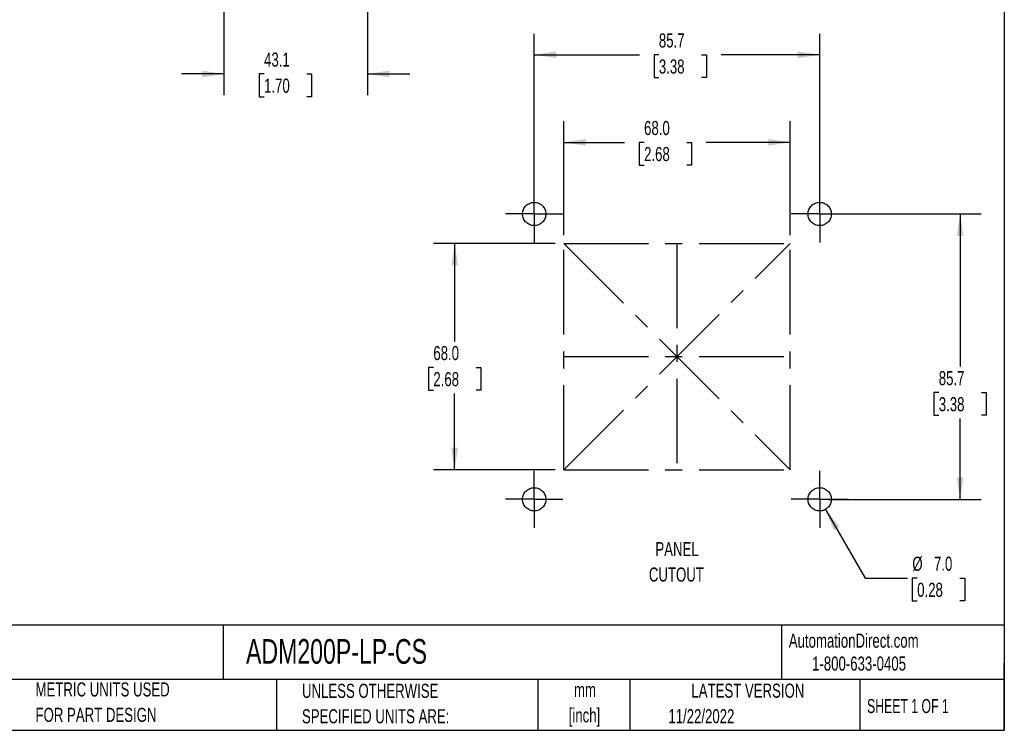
# Model space of a CAD drawing. Header units: millimetres. Extents: x 6 to 273, y 6 to 210.
# Tile 2 of 3: x 125 to 273, y 6 to 113. Entities that reach past the tile are written whole.
import ezdxf

# ---------------------------------------------------------------- set-up
doc = ezdxf.new("R2010")
doc.units = ezdxf.units.MM
doc.linetypes.add('CENTERX2', pattern=[20.32, 12.7, -2.54, 2.54, -2.54])
doc.layers.add('CENTER', color=40, linetype='CENTERX2')
doc.layers.add('DIMENSIONS', color=140, linetype='Continuous', lineweight=25)
doc.layers.add('TEXT', color=140, linetype='Continuous', lineweight=25)
doc.styles.add('SLDTEXTSTYLE0', font='TXT', dxfattribs={"width": 0.7})
doc.styles.add('SLDTEXTSTYLE1', font='TXT', dxfattribs={"width": 0.65})
doc.dimstyles.new('SLDDIMSTYLE0', dxfattribs={"dimtxt": 2.158008, "dimasz": 3.302, "dimexe": 0, "dimexo": 0.0625, "dimgap": 0.539502, "dimtad": 0, "dimtih": 1, "dimtoh": 1, "dimlfac": 2, "dimrnd": 1e-09, "dimzin": 4, "dimdsep": 46, "dimtxsty": 'SLDTEXTSTYLE0', "dimsah": 1, "dimcen": 0.09, "dimadec": 0, "dimazin": 1, "dimtfac": 1, "dimtofl": 0, "dimtmove": 0, "dimatfit": 3, "dimfxl": 0, "dimfrac": 2, "dimtolj": 1, "dimtzin": 12, "dimarcsym": 0})
doc.dimstyles.new('SLDDIMSTYLE1', dxfattribs={"dimtxt": 2.158008, "dimasz": 3.302, "dimexe": 0, "dimexo": 0.0625, "dimgap": 0.539502, "dimtad": 0, "dimtih": 1, "dimtoh": 1, "dimlfac": 2, "dimrnd": 1e-09, "dimzin": 12, "dimdsep": 46, "dimtxsty": 'SLDTEXTSTYLE0', "dimsah": 1, "dimcen": 0.09, "dimadec": 0, "dimazin": 3, "dimtfac": 1, "dimtofl": 0, "dimtmove": 0, "dimatfit": 3, "dimfxl": 0, "dimfrac": 2, "dimtolj": 1, "dimtzin": 12, "dimarcsym": 0})
doc.dimstyles.new('SLDDIMSTYLE2', dxfattribs={"dimtxt": 2.158008, "dimasz": 3.302, "dimexe": 0, "dimexo": 0.0625, "dimgap": 0.539502, "dimtad": 0, "dimtih": 1, "dimtoh": 1, "dimlfac": 2, "dimrnd": 1e-09, "dimzin": 4, "dimdsep": 46, "dimtxsty": 'SLDTEXTSTYLE0', "dimsah": 1, "dimcen": 0, "dimadec": 0, "dimazin": 1, "dimtfac": 1, "dimtofl": 0, "dimtmove": 0, "dimatfit": 3, "dimfxl": 0, "dimfrac": 2, "dimtolj": 1, "dimtzin": 12, "dimarcsym": 0})
doc.dimstyles.new('SLDDIMSTYLE4', dxfattribs={"dimtxt": 2.158008, "dimasz": 3.302, "dimexe": 0, "dimexo": 0.0625, "dimgap": 0.539502, "dimtad": 0, "dimtih": 1, "dimtoh": 1, "dimlfac": 2, "dimrnd": 1e-09, "dimzin": 12, "dimdsep": 46, "dimtxsty": 'SLDTEXTSTYLE0', "dimsah": 1, "dimcen": 0.09, "dimadec": 0, "dimazin": 3, "dimtfac": 1, "dimtmove": 0, "dimatfit": 0, "dimfxl": 0, "dimfrac": 2, "dimtolj": 1, "dimtzin": 12, "dimarcsym": 0})

# ---------------------------------------------------------------- blocks, each defined once
blk = doc.blocks.new('_D')
at = {"layer": 'DIMENSIONS'}
for p, q in [((205.64, 79.47), (187.36, 79.47)), ((190.53, 79.47), (190.53, 64.77)), ((187.33, 60.86), (186.6, 60.86)), ((186.6, 60.86), (186.6, 57.43)), ((193.74, 60.86), (194.46, 60.86)), ((194.46, 60.86), (194.46, 57.43)), ((186.6, 57.43), (187.33, 57.43)), ((190.53, 45.47), (190.53, 56.94)), ((194.46, 57.43), (193.74, 57.43)), ((205.64, 45.47), (187.36, 45.47))]:
    blk.add_line(p, q, dxfattribs=at)
for points in [[(190.53, 79.47), (190.03, 76.17), (191.04, 76.17)], [(190.53, 45.47), (191.04, 48.78), (190.03, 48.78)]]:
    blk.add_solid(points, dxfattribs=at)
at = {"layer": 'DIMENSIONS', "char_height": 2.117, "attachment_point": 1, "style": 'SLDTEXTSTYLE0'}
for s, insert in [('68.0', (187.33, 64.07)), ('2.68', (187.33, 60.15))]:
    blk.add_mtext(s, dxfattribs=dict(at, insert=insert))
blk = doc.blocks.new('_D_1')
at = {"layer": 'DIMENSIONS'}
for p, q in [((206.91, 80.74), (206.91, 97.84)), ((240.91, 80.74), (240.91, 97.84)), ((206.91, 94.66), (216.04, 94.66)), ((218.97, 94.66), (218.24, 94.66)), ((218.24, 94.66), (218.24, 91.23)), ((225.38, 94.66), (226.1, 94.66)), ((226.1, 94.66), (226.1, 91.23)), ((240.91, 94.66), (228.3, 94.66)), ((218.24, 91.23), (218.97, 91.23)), ((226.1, 91.23), (225.38, 91.23))]:
    blk.add_line(p, q, dxfattribs=at)
for points in [[(206.91, 94.66), (210.21, 94.15), (210.21, 95.17)], [(240.91, 94.66), (237.61, 95.17), (237.61, 94.15)]]:
    blk.add_solid(points, dxfattribs=at)
at = {"layer": 'DIMENSIONS', "char_height": 2.117, "attachment_point": 1, "style": 'SLDTEXTSTYLE0'}
for s, insert in [('68.0', (218.97, 97.87)), ('2.68', (218.97, 93.96))]:
    blk.add_mtext(s, dxfattribs=dict(at, insert=insert))
blk = doc.blocks.new('_D_2')
at = {"layer": 'DIMENSIONS'}
for p, q in [((202.48, 85.18), (202.48, 110.98)), ((245.34, 85.18), (245.34, 110.98)), ((202.48, 107.81), (218.27, 107.81)), ((221.19, 107.81), (220.47, 107.81)), ((220.47, 107.81), (220.47, 104.38)), ((227.61, 107.81), (228.33, 107.81)), ((228.33, 107.81), (228.33, 104.38)), ((245.34, 107.81), (230.53, 107.81)), ((220.47, 104.38), (221.19, 104.38)), ((228.33, 104.38), (227.61, 104.38))]:
    blk.add_line(p, q, dxfattribs=at)
for points in [[(202.48, 107.81), (205.78, 107.3), (205.78, 108.32)], [(245.34, 107.81), (242.04, 108.32), (242.04, 107.3)]]:
    blk.add_solid(points, dxfattribs=at)
at = {"layer": 'DIMENSIONS', "char_height": 2.117, "attachment_point": 1, "style": 'SLDTEXTSTYLE0'}
for s, insert in [('85.7', (221.19, 111.02)), ('3.38', (221.19, 107.11))]:
    blk.add_mtext(s, dxfattribs=dict(at, insert=insert))
blk = doc.blocks.new('_D_3')
at = {"layer": 'DIMENSIONS'}
for p, q in [((246.61, 83.91), (269.59, 83.91)), ((266.42, 83.91), (266.42, 61.01)), ((263.21, 57.09), (262.49, 57.09)), ((262.49, 57.09), (262.49, 53.66)), ((269.62, 57.09), (270.35, 57.09)), ((270.35, 57.09), (270.35, 53.66)), ((262.49, 53.66), (263.21, 53.66)), ((270.35, 53.66), (269.62, 53.66)), ((266.42, 41.04), (266.42, 53.18)), ((246.61, 41.04), (269.59, 41.04))]:
    blk.add_line(p, q, dxfattribs=at)
for points in [[(266.42, 83.91), (265.91, 80.6), (266.92, 80.6)], [(266.42, 41.04), (266.92, 44.35), (265.91, 44.35)]]:
    blk.add_solid(points, dxfattribs=at)
at = {"layer": 'DIMENSIONS', "char_height": 2.117, "attachment_point": 1, "style": 'SLDTEXTSTYLE0'}
for s, insert in [('85.7', (263.21, 60.3)), ('3.38', (263.21, 56.39))]:
    blk.add_mtext(s, dxfattribs=dict(at, insert=insert))
blk = doc.blocks.new('_D_4')
at = {"layer": 'DIMENSIONS'}
for p, q in [((246.21, 39.53), (252.17, 29.22)), ((252.17, 29.22), (258.52, 29.22)), ((259.97, 29.22), (259.24, 29.22)), ((259.24, 29.22), (259.24, 25.79)), ((266.38, 29.22), (267.1, 29.22)), ((267.1, 29.22), (267.1, 25.79)), ((259.24, 25.79), (259.97, 25.79)), ((267.1, 25.79), (266.38, 25.79))]:
    blk.add_line(p, q, dxfattribs=at)
blk.add_solid([(246.21, 39.53), (247.43, 36.41), (248.31, 36.92)], dxfattribs=at)
at = {"layer": 'DIMENSIONS', "char_height": 2.117, "attachment_point": 1, "style": 'SLDTEXTSTYLE0'}
for s, insert in [('%%c', (259.24, 32.43)), ('7.0', (262.49, 32.43)), ('0.28', (259.97, 28.51))]:
    blk.add_mtext(s, dxfattribs=dict(at, insert=insert))
blk = doc.blocks.new('SW_NOTE_0')
at = {"layer": 'TEXT', "color": 0, "char_height": 2.117, "attachment_point": 2, "style": 'SLDTEXTSTYLE0'}
for s, insert in [('PANEL', (4.4, 2.73)), ('CUTOUT', (4.3, -1.09))]:
    blk.add_mtext(s, dxfattribs=dict(at, insert=insert))
blk = doc.blocks.new('SW_NOTE_0_2')
at = {"layer": 'TEXT', "color": 0, "char_height": 2.117, "attachment_point": 2, "style": 'SLDTEXTSTYLE0'}
for s, insert in [('mm', (2.84, 2.73)), ('[inch]', (2.76, -1.09))]:
    blk.add_mtext(s, dxfattribs=dict(at, insert=insert))
blk = doc.blocks.new('SW_NOTE_0_3')
at = {"layer": 'TEXT', "color": 0, "char_height": 2.1167, "attachment_point": 1, "style": 'SLDTEXTSTYLE0'}
for s, insert in [('UNLESS OTHERWISE', (0, 2.73)), ('SPECIFIED UNITS ARE:', (0, -1.09))]:
    blk.add_mtext(s, dxfattribs=dict(at, insert=insert))
blk = doc.blocks.new('SW_NOTE_0_7')
at = {"layer": 'TEXT', "color": 0, "char_height": 2.1167, "attachment_point": 1, "style": 'SLDTEXTSTYLE0'}
for s, insert in [('METRIC UNITS USED', (0, 2.73)), ('FOR PART DESIGN', (0, -1.09))]:
    blk.add_mtext(s, dxfattribs=dict(at, insert=insert))
blk = doc.blocks.new('SW_CENTERMARKSYMBOL_0')
at = {"layer": 'CENTER', "color": 0}
for p, q in [((0, 2.54), (0, 4.29)), ((0, 0), (0, 2.54)), ((-2.54, 0), (-4.29, 0)), ((0, 0), (-2.54, 0)), ((0, 0), (0, -2.54)), ((0, 0), (2.54, 0)), ((2.54, 0), (4.29, 0)), ((0, -2.54), (0, -4.29))]:
    blk.add_line(p, q, dxfattribs=at)
blk = doc.blocks.new('SW_CENTERMARKSYMBOL_1')
at = {"layer": 'CENTER', "color": 0}
for p, q in [((0, 2.54), (0, 4.29)), ((0, 0), (0, 2.54)), ((-2.54, 0), (-4.29, 0)), ((0, 0), (-2.54, 0)), ((0, 0), (0, -2.54)), ((0, 0), (2.54, 0)), ((2.54, 0), (4.29, 0)), ((0, -2.54), (0, -4.29))]:
    blk.add_line(p, q, dxfattribs=at)
blk = doc.blocks.new('SW_CENTERMARKSYMBOL_2')
at = {"layer": 'CENTER', "color": 0}
for p, q in [((0, 2.54), (0, 4.29)), ((0, 0), (0, 2.54)), ((-2.54, 0), (-4.29, 0)), ((0, 0), (-2.54, 0)), ((0, 0), (0, -2.54)), ((0, 0), (2.54, 0)), ((2.54, 0), (4.29, 0)), ((0, -2.54), (0, -4.29))]:
    blk.add_line(p, q, dxfattribs=at)
blk = doc.blocks.new('SW_CENTERMARKSYMBOL_3')
at = {"layer": 'CENTER', "color": 0}
for p, q in [((0, 2.54), (0, 4.29)), ((0, 0), (0, 2.54)), ((-2.54, 0), (-4.29, 0)), ((0, 0), (-2.54, 0)), ((0, 0), (0, -2.54)), ((0, 0), (2.54, 0)), ((2.54, 0), (4.29, 0)), ((0, -2.54), (0, -4.29))]:
    blk.add_line(p, q, dxfattribs=at)
blk = doc.blocks.new('_D_11')
at = {"layer": 'DIMENSIONS'}
for p, q in [((177.44, 128.08), (177.44, 101.75)), ((155.89, 116.42), (155.89, 101.75)), ((155.89, 104.93), (149.54, 104.93)), ((161.92, 104.93), (161.2, 104.93)), ((161.2, 104.93), (161.2, 101.5)), ((168.34, 104.93), (169.06, 104.93)), ((169.06, 104.93), (169.06, 101.5)), ((177.44, 104.93), (183.79, 104.93)), ((161.2, 101.5), (161.92, 101.5)), ((169.06, 101.5), (168.34, 101.5))]:
    blk.add_line(p, q, dxfattribs=at)
for points in [[(155.89, 104.93), (152.59, 105.44), (152.59, 104.42)], [(177.44, 104.93), (180.74, 104.42), (180.74, 105.44)]]:
    blk.add_solid(points, dxfattribs=at)
at = {"layer": 'DIMENSIONS', "char_height": 2.117, "attachment_point": 1, "style": 'SLDTEXTSTYLE0'}
for s, insert in [('43.1', (161.92, 108.14)), ('1.70', (161.92, 104.23))]:
    blk.add_mtext(s, dxfattribs=dict(at, insert=insert))

msp = doc.modelspace()

# ---------------------------------------------------------------- linework, layer by layer
at = {"layer": 'CENTER', "linetype": 'CENTERX2'}
for p, q in [((206.9079, 45.4746), (206.9079, 79.4746)), ((206.9079, 79.4746), (240.9079, 79.4746)), ((240.9079, 45.4746), (240.9079, 79.4746)), ((206.9079, 45.4746), (240.9079, 45.4746))]:
    msp.add_line(p, q, dxfattribs=at)
at = {"layer": 'CENTER'}
for p, q in [((206.9079, 45.4746), (240.9079, 79.4746)), ((206.9079, 79.4746), (240.9079, 45.4746)), ((223.9079, 79.4746), (223.9079, 45.4746)), ((206.9079, 62.4746), (240.9079, 62.4746))]:
    msp.add_line(p, q, dxfattribs=at)
at = {"layer": 'CENTER', "linetype": 'CENTERX2'}
for centre in [(202.4767, 83.9058), (245.3392, 83.9058), (202.4767, 41.0433), (245.3392, 41.0433)]:
    msp.add_circle(centre, 1.75, dxfattribs=at)
at = {"layer": 'TEXT'}
for p, q in [((273.05, 209.55), (273.05, 6.35)), ((273.05, 22.1261), (6.35, 22.1261)), ((155.7589, 22.1261), (155.7589, 13.97)), ((239.5754, 22.1261), (239.5754, 13.97)), ((273.05, 6.35), (273.05, 16.51)), ((273.05, 13.97), (6.35, 13.97)), ((163.7802, 13.97), (163.7802, 6.35)), ((203.0243, 13.97), (203.0243, 6.35)), ((216.8121, 13.97), (216.8121, 6.35)), ((251.3487, 13.97), (251.3487, 6.35)), ((6.35, 6.35), (273.05, 6.35))]:
    msp.add_line(p, q, dxfattribs=at)

# ---------------------------------------------------------------- block references
at = {"layer": 'CENTER'}
for name, p in [('SW_CENTERMARKSYMBOL_0', (202.4767, 83.9058)), ('SW_CENTERMARKSYMBOL_3', (245.3392, 83.9058)), ('SW_CENTERMARKSYMBOL_1', (202.4767, 41.0433)), ('SW_CENTERMARKSYMBOL_2', (245.3392, 41.0433))]:
    msp.add_blockref(name, p, dxfattribs=at)
at = {"layer": 'TEXT'}
for name, p in [('SW_NOTE_0', (219.516, 31.8958)), ('SW_NOTE_0_7', (127.6043, 10.8221)), ('SW_NOTE_0_3', (167.6079, 10.6064)), ('SW_NOTE_0_2', (207.2546, 10.7563))]:
    msp.add_blockref(name, p, dxfattribs=at)

# ---------------------------------------------------------------- texts
for s, insert, char_height, attachment_point, style in [('AutomationDirect.com', (240.695, 20.8765), 2.116667, 1, 'SLDTEXTSTYLE0'), ('TRUMETER ADM200 MULTI-FUNCTION PANEL METER', (7.9657, 20.0505), 3.704167, 1, 'SLDTEXTSTYLE0'), ('ADM200P-LP-CS', (159.2077, 20.0505), 3.704167, 1, 'SLDTEXTSTYLE0'), ('1-800-633-0405', (244.1916, 17.437), 2.116667, 1, 'SLDTEXTSTYLE0'), ('LATEST VERSION', (234.5521, 13.364), 2.116667, 2, 'SLDTEXTSTYLE0'), ('SHEET 1 OF 1', (252.4413, 11.0515), 2.116667, 1, 'SLDTEXTSTYLE1'), ('11/22/2022', (222.6128, 9.5315), 2.11667, 1, 'SLDTEXTSTYLE0')]:
    msp.add_mtext(s, dxfattribs=dict(at, insert=insert, char_height=char_height, attachment_point=attachment_point, style=style))

# ---------------------------------------------------------------- dimensions: what is measured, and where the dimension line sits
at = {"layer": 'DIMENSIONS'}
for base, p1, p2, dimstyle, picture, middle in [((177.438, 104.9278), (155.888, 117.6857), (177.438, 129.3459), 'SLDDIMSTYLE4', '_D_11', (165.1307, 104.9278)), ((245.3391876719, 107.8086873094), (202.4766876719, 83.9058286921), (245.3391876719, 83.9058286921), 'SLDDIMSTYLE1', '_D_2', (224.3987721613, 107.8086873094)), ((240.9079, 94.662), (206.9079, 79.4746), (240.9079, 79.4746), 'SLDDIMSTYLE0', '_D_1', (222.1732, 94.662))]:
    dim = msp.add_linear_dim(base=base, p1=p1, p2=p2, dimstyle=dimstyle, dxfattribs=at)
    dim.commit()
    dim.dimension.update_dxf_attribs({"geometry": picture, "text_midpoint": middle, "dimtype": 160})
for base, p1, p2, dimstyle, picture, middle in [((266.4168588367, 41.0433286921), (245.3391876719, 83.9058286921), (245.3391876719, 41.0433286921), 'SLDDIMSTYLE1', '_D_3', (266.4168588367, 57.0931632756)), ((190.534, 79.4746), (206.9079, 45.4746), (206.9079, 79.4746), 'SLDDIMSTYLE0', '_D', (190.534, 60.8555))]:
    dim = msp.add_linear_dim(base=base, p1=p1, p2=p2, angle=90, dimstyle=dimstyle, dxfattribs=at)
    dim.commit()
    dim.dimension.update_dxf_attribs({"geometry": picture, "text_midpoint": middle, "dimtype": 160})
dim = msp.add_diameter_dim_2p(p1=(244.4642, 42.5589), p2=(246.2142, 39.5278), dimstyle='SLDDIMSTYLE2', dxfattribs=at)
dim.commit()
dim.dimension.update_dxf_attribs({"geometry": '_D_4', "text_midpoint": (263.174, 29.215), "dimtype": 163})

doc.saveas('drawing.dxf')
